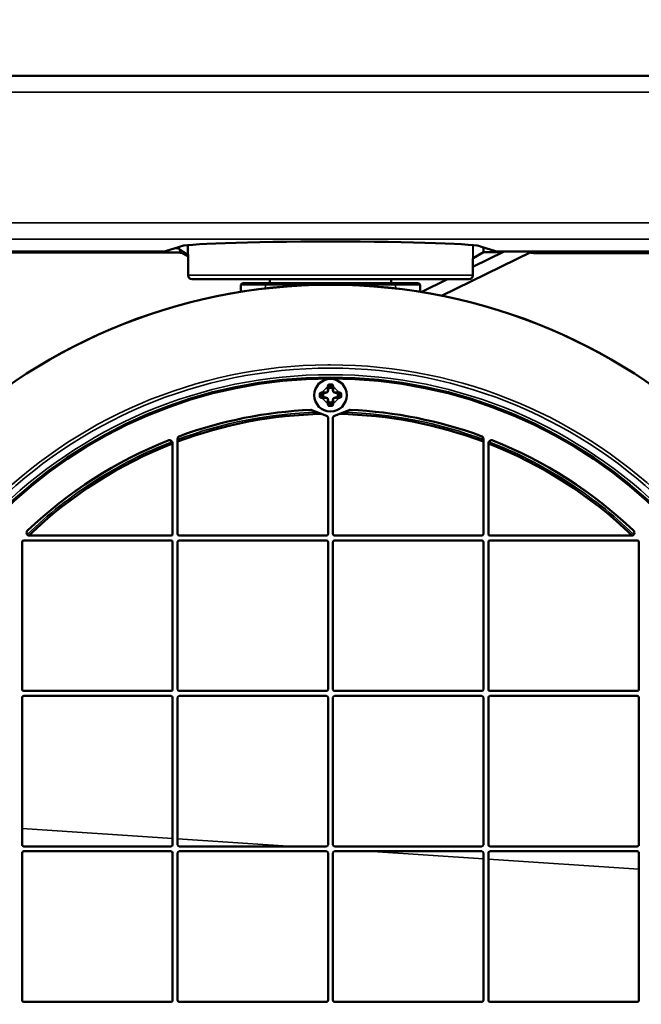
# Model space of a CAD drawing. Header units: millimetres. Extents: x 50 to 3176, y 50 to 2109.
# Tile 199 of 256: x 1245 to 1321, y 1058 to 1179. Entities that reach past the tile are written whole.
import ezdxf

# ---------------------------------------------------------------- set-up
doc = ezdxf.new("R2010")
doc.units = ezdxf.units.MM
doc.header["$LTSCALE"] = 10
for name, color, linetype, lineweight in [('Dimension (ISO)', 7, 'Continuous', 25), ('Visible (ISO)', 7, 'Continuous', 50), ('Visible Narrow (ISO)', 7, 'Continuous', 35)]:
    doc.layers.add(name, color=color, linetype=linetype, lineweight=lineweight)
doc.styles.add('Note Text (ANSI)', font='tahoma.ttf')
doc.dimstyles.new('Default (ISO)', dxfattribs={"dimscale": 10, "dimtxt": 1, "dimasz": 2.5, "dimexe": 3.175, "dimexo": 0, "dimgap": 0.762, "dimtad": 1, "dimrnd": 1e-08, "dimzin": 0, "dimdsep": 46, "dimtxsty": 'Note Text (ANSI)', "dimcen": 0.09, "dimdle": 10, "dimclrd": 1, "dimclre": 1, "dimclrt": 1, "dimazin": 0, "dimtfac": 3.5052, "dimtmove": 0, "dimatfit": 3, "dimfxl": 1, "dimtolj": 1, "dimtzin": 0, "dimlwd": -1, "dimlwe": -1, "dimarcsym": 0})

# ---------------------------------------------------------------- blocks, each defined once
blk = doc.blocks.new('*D6')
at = {"layer": 'Defpoints', "color": 0, "transparency": 16777216}
for p in [(1423.95, 1299.63), (951.95, 1076.77), (1423.95, 1076.77)]:
    blk.add_point(p, dxfattribs=at)
at = {"layer": 'Dimension (ISO)', "color": 1, "transparency": 16777216}
for p, q in [((951.95, 1076.77), (951.95, 1331.38)), ((1423.95, 1076.77), (1423.95, 1331.38)), ((976.95, 1299.63), (1398.95, 1299.63))]:
    blk.add_line(p, q, dxfattribs=at)
for points in [[(976.95, 1303.8), (976.95, 1295.47), (951.95, 1299.63)], [(1398.95, 1303.8), (1398.95, 1295.47), (1423.95, 1299.63)]]:
    blk.add_solid(points, dxfattribs=at)
at = {"layer": 'Dimension (ISO)', "color": 1, "transparency": 16777216, "insert": (1118.27, 1320.33), "char_height": 10, "attachment_point": 1, "style": 'Note Text (ANSI)'}
blk.add_mtext('\\A1;472.00 mm [18.583 in]', dxfattribs=at)
blk = doc.blocks.new('*D7')
at = {"layer": 'Defpoints', "color": 0, "transparency": 16777216}
for p in [(1377.95, 1219.97), (1377.95, 1156.77), (994.68, 1135.77)]:
    blk.add_point(p, dxfattribs=at)
at = {"layer": 'Dimension (ISO)', "color": 1, "transparency": 16777216}
for p, q in [((994.68, 1135.77), (994.68, 1251.72)), ((1377.95, 1156.77), (1377.95, 1251.72)), ((1019.68, 1219.97), (1352.95, 1219.97))]:
    blk.add_line(p, q, dxfattribs=at)
for points in [[(1019.68, 1224.13), (1019.68, 1215.8), (994.68, 1219.97)], [(1352.95, 1224.13), (1352.95, 1215.8), (1377.95, 1219.97)]]:
    blk.add_solid(points, dxfattribs=at)
at = {"layer": 'Dimension (ISO)', "color": 1, "transparency": 16777216, "insert": (1116.82, 1240.67), "char_height": 10, "attachment_point": 1, "style": 'Note Text (ANSI)'}
blk.add_mtext('\\A1;383.28 mm [15.090 in]', dxfattribs=at)
blk = doc.blocks.new('*D12')
at = {"layer": 'Defpoints', "color": 0, "transparency": 16777216}
for p in [(1064.4, 1127.03), (1121.5, 1026.52)]:
    blk.add_point(p, dxfattribs=at)
at = {"layer": 'Dimension (ISO)', "color": 1, "transparency": 16777216}
for p, q in [((1076.75, 1105.29), (1109.16, 1048.25)), ((1121.5, 1026.52), (1273.48, 759.01))]:
    blk.add_line(p, q, dxfattribs=at)
for points in [[(1080.37, 1107.35), (1073.13, 1103.23), (1064.4, 1127.03)], [(1112.78, 1050.31), (1105.53, 1046.19), (1121.5, 1026.52)]]:
    blk.add_solid(points, dxfattribs=at)
at = {"layer": 'Dimension (ISO)', "color": 1, "transparency": 16777216, "insert": (1211.99, 909.15), "char_height": 10, "attachment_point": 1, "rotation": 299.6019, "style": 'Note Text (ANSI)'}
blk.add_mtext('\\A1;∅115.60 mm [∅4.551 in]', dxfattribs=at)

msp = doc.modelspace()

# ---------------------------------------------------------------- linework, layer by layer
at = {"layer": 'Visible (ISO)'}
for p, q in [((1012.953, 1171.7716), (1362.953, 1171.7716)), ((1262.6636, 1150.2077), (1264.3975, 1150.7375)), ((1301.5084, 1150.7375), (1303.2423, 1150.2077)), ((1301.7387, 1150.6672), (1301.7387, 1150.1106)), ((1221.8304, 1150.0585), (1262.8648, 1150.0585)), ((1223.5576, 1150.1582), (1261.074, 1150.1582)), ((1264.6008, 1150.066), (1265.453, 1149.5453)), ((1265.453, 1149.7299), (1265.453, 1147.2716)), ((1307.561, 1150.0894), (1296.5932, 1144.7401)), ((1304.2871, 1150.1616), (1300.453, 1148.2915)), ((1301.7387, 1150.1106), (1300.4794, 1149.3411)), ((1303.7531, 1150.1106), (1301.7387, 1150.1106)), ((1304.8319, 1150.1582), (1343.3482, 1150.1582)), ((1307.5932, 1150.0249), (1307.5266, 1150.1582)), ((1309.5929, 1149.9563), (1343.6458, 1149.9563)), ((1300.453, 1149.3185), (1300.453, 1147.2716)), ((1299.953, 1146.7716), (1265.953, 1146.7716)), ((1271.953, 1145.217), (1271.953, 1146.0716)), ((1272.153, 1146.2716), (1274.953, 1146.2716)), ((1274.953, 1146.2716), (1290.953, 1146.2716)), ((1275.478, 1146.2716), (1275.478, 1146.7716)), ((1290.428, 1146.2716), (1290.428, 1146.7716)), ((1290.953, 1146.2716), (1293.753, 1146.2716)), ((1293.953, 1146.0716), (1293.953, 1145.217)), ((1297.3366, 1146.7716), (1294.1003, 1145.1931)), ((1281.653, 1132.6216), (1281.653, 1132.4216)), ((1282.353, 1132.8216), (1282.0162, 1132.8216)), ((1282.653, 1133.4583), (1282.653, 1133.1216)), ((1283.253, 1133.1216), (1283.253, 1133.4583)), ((1283.8897, 1132.8216), (1283.553, 1132.8216)), ((1284.253, 1132.4216), (1284.253, 1132.6216)), ((1282.0162, 1132.2216), (1282.353, 1132.2216)), ((1282.653, 1131.9216), (1282.653, 1131.5848)), ((1283.253, 1131.5848), (1283.253, 1131.9216)), ((1283.553, 1132.2216), (1283.8897, 1132.2216)), ((1282.4626, 1129.9966), (1280.6776, 1130.6978)), ((1285.2283, 1130.6978), (1283.4433, 1129.9966)), ((1282.653, 1129.7173), (1282.653, 1115.4716)), ((1283.253, 1115.4716), (1283.253, 1129.7173)), ((1263.553, 1126.5804), (1263.553, 1115.4716)), ((1264.153, 1115.4716), (1264.153, 1127.1144)), ((1301.753, 1127.1144), (1301.753, 1115.4716)), ((1302.353, 1115.4716), (1302.353, 1126.5804)), ((1245.053, 1096.3716), (1245.053, 1114.4716)), ((1245.253, 1114.6716), (1263.353, 1114.6716)), ((1263.353, 1115.2716), (1245.953, 1115.2716)), ((1263.553, 1114.4716), (1263.553, 1096.3716)), ((1264.153, 1096.3716), (1264.153, 1114.4716)), ((1282.453, 1115.2716), (1264.353, 1115.2716)), ((1264.353, 1114.6716), (1282.453, 1114.6716)), ((1282.653, 1114.4716), (1282.653, 1096.3716)), ((1283.253, 1096.3716), (1283.253, 1114.4716)), ((1301.553, 1115.2716), (1283.453, 1115.2716)), ((1283.453, 1114.6716), (1301.553, 1114.6716)), ((1301.753, 1114.4716), (1301.753, 1096.3716)), ((1302.353, 1096.3716), (1302.353, 1114.4716)), ((1319.953, 1115.2716), (1302.553, 1115.2716)), ((1302.553, 1114.6716), (1320.653, 1114.6716)), ((1320.853, 1114.4716), (1320.853, 1096.3716)), ((1263.353, 1096.1716), (1245.253, 1096.1716)), ((1282.453, 1096.1716), (1264.353, 1096.1716)), ((1301.553, 1096.1716), (1283.453, 1096.1716)), ((1320.653, 1096.1716), (1302.553, 1096.1716)), ((1245.053, 1077.2716), (1245.053, 1095.3716)), ((1245.253, 1095.5716), (1263.353, 1095.5716)), ((1263.553, 1095.3716), (1263.553, 1077.2716)), ((1264.153, 1077.2716), (1264.153, 1095.3716)), ((1264.353, 1095.5716), (1282.453, 1095.5716)), ((1282.653, 1095.3716), (1282.653, 1077.2716)), ((1283.253, 1077.2716), (1283.253, 1095.3716)), ((1283.453, 1095.5716), (1301.553, 1095.5716)), ((1301.753, 1095.3716), (1301.753, 1077.2716)), ((1302.353, 1077.2716), (1302.353, 1095.3716)), ((1302.553, 1095.5716), (1320.653, 1095.5716)), ((1320.853, 1095.3716), (1320.853, 1077.2716)), ((1263.353, 1077.0716), (1245.253, 1077.0716)), ((1282.453, 1077.0716), (1264.353, 1077.0716)), ((1301.553, 1077.0716), (1283.453, 1077.0716)), ((1320.653, 1077.0716), (1302.553, 1077.0716)), ((1245.053, 1058.1716), (1245.053, 1076.2716)), ((1245.253, 1076.4716), (1263.353, 1076.4716)), ((1263.553, 1076.2716), (1263.553, 1058.1716)), ((1264.153, 1058.1716), (1264.153, 1076.2716)), ((1264.353, 1076.4716), (1282.453, 1076.4716)), ((1282.653, 1076.2716), (1282.653, 1058.1716)), ((1283.253, 1058.1716), (1283.253, 1076.2716)), ((1283.453, 1076.4716), (1301.553, 1076.4716)), ((1301.753, 1076.2716), (1301.753, 1058.1716)), ((1302.353, 1058.1716), (1302.353, 1076.2716)), ((1302.553, 1076.4716), (1320.653, 1076.4716)), ((1320.853, 1076.2716), (1320.853, 1058.1716)), ((1263.353, 1057.9716), (1245.253, 1057.9716)), ((1282.453, 1057.9716), (1264.353, 1057.9716)), ((1301.553, 1057.9716), (1283.453, 1057.9716)), ((1320.653, 1057.9716), (1302.553, 1057.9716))]:
    msp.add_line(p, q, dxfattribs=at)
for centre, radius in [((1282.953, 1076.7716), 69.3237), ((1282.953, 1076.7716), 69.3127), ((1282.953, 1076.7716), 57.9292), ((1282.953, 1076.7716), 57.8), ((1282.953, 1132.5216), 2)]:
    msp.add_circle(centre, radius, dxfattribs=at)
for centre, radius, start, end in [((1265.953, 1147.2716), 0.5, 180, 270), ((1299.953, 1147.2716), 0.5, 270, 0), ((1272.153, 1146.0716), 0.2, 90, 180), ((1293.753, 1146.0716), 0.2, 0, 90), ((1282.953, 1132.5217), 1.3249, 77.92767, 77.92871), ((1282.353, 1133.1216), 0.3, 270, 0), ((1283.553, 1133.1216), 0.3, 180, 270), ((1282.353, 1131.9216), 0.3, 0, 90), ((1283.553, 1131.9216), 0.3, 90, 180), ((1282.953, 1076.7716), 53.4542, 91.122994, 110.591503), ((1282.953, 1076.7716), 54, 92.545571, 110.077054), ((1280.5679, 1130.4186), 0.3, 68.553479, 92.545571), ((1282.9529, 1132.5214), 1.3249, 257.927674, 257.928714), ((1282.953, 1076.7716), 53.4542, 69.408497, 88.877006), ((1285.338, 1130.4186), 0.3, 87.454429, 111.446521), ((1282.953, 1076.7716), 54, 69.922946, 87.454429), ((1282.353, 1129.7173), 0.3, 0, 68.553479), ((1283.553, 1129.7173), 0.3, 111.446521, 180), ((1282.953, 1076.7716), 54, 111.678803, 133.602819), ((1282.953, 1076.7716), 53.4542, 111.280086, 133.913223), ((1263.153, 1126.5804), 0.4, 0, 111.678803), ((1264.553, 1127.1144), 0.4, 110.077054, 180), ((1301.353, 1127.1144), 0.4, 0, 69.922946), ((1302.753, 1126.5804), 0.4, 68.321197, 180), ((1282.953, 1076.7716), 53.4542, 46.086777, 68.719914), ((1282.953, 1076.7716), 54, 46.397181, 68.321197), ((1245.953, 1115.6216), 0.35, 133.602819, 270), ((1319.953, 1115.6216), 0.35, 270, 46.397181), ((1282.953, 1076.7716), 53.4542, 134.844934, 135.155066), ((1245.253, 1114.4716), 0.2, 90, 180), ((1263.353, 1115.4716), 0.2, 270, 0), ((1263.353, 1114.4716), 0.2, 0, 90), ((1264.353, 1115.4716), 0.2, 180, 270), ((1264.353, 1114.4716), 0.2, 90, 180), ((1282.453, 1115.4716), 0.2, 270, 0), ((1282.453, 1114.4716), 0.2, 0, 90), ((1283.453, 1115.4716), 0.2, 180, 270), ((1283.453, 1114.4716), 0.2, 90, 180), ((1301.553, 1115.4716), 0.2, 270, 0), ((1301.553, 1114.4716), 0.2, 0, 90), ((1302.553, 1115.4716), 0.2, 180, 270), ((1302.553, 1114.4716), 0.2, 90, 180), ((1282.953, 1076.7716), 53.4542, 44.844934, 45.155066), ((1320.653, 1114.4716), 0.2, 0, 90), ((1245.253, 1096.3716), 0.2, 180, 270), ((1263.353, 1096.3716), 0.2, 270, 0), ((1264.353, 1096.3716), 0.2, 180, 270), ((1282.453, 1096.3716), 0.2, 270, 0), ((1283.453, 1096.3716), 0.2, 180, 270), ((1301.553, 1096.3716), 0.2, 270, 0), ((1302.553, 1096.3716), 0.2, 180, 270), ((1320.653, 1096.3716), 0.2, 270, 0), ((1245.253, 1095.3716), 0.2, 90, 180), ((1263.353, 1095.3716), 0.2, 0, 90), ((1264.353, 1095.3716), 0.2, 90, 180), ((1282.453, 1095.3716), 0.2, 0, 90), ((1283.453, 1095.3716), 0.2, 90, 180), ((1301.553, 1095.3716), 0.2, 0, 90), ((1302.553, 1095.3716), 0.2, 90, 180), ((1320.653, 1095.3716), 0.2, 0, 90), ((1245.253, 1077.2716), 0.2, 180, 270), ((1263.353, 1077.2716), 0.2, 270, 0), ((1264.353, 1077.2716), 0.2, 180, 270), ((1282.453, 1077.2716), 0.2, 270, 0), ((1283.453, 1077.2716), 0.2, 180, 270), ((1301.553, 1077.2716), 0.2, 270, 0), ((1302.553, 1077.2716), 0.2, 180, 270), ((1320.653, 1077.2716), 0.2, 270, 0), ((1245.253, 1076.2716), 0.2, 90, 180), ((1263.353, 1076.2716), 0.2, 0, 90), ((1264.353, 1076.2716), 0.2, 90, 180), ((1282.453, 1076.2716), 0.2, 0, 90), ((1283.453, 1076.2716), 0.2, 90, 180), ((1301.553, 1076.2716), 0.2, 0, 90), ((1302.553, 1076.2716), 0.2, 90, 180), ((1320.653, 1076.2716), 0.2, 0, 90), ((1245.253, 1058.1716), 0.2, 180, 270), ((1263.353, 1058.1716), 0.2, 270, 0), ((1264.353, 1058.1716), 0.2, 180, 270), ((1282.453, 1058.1716), 0.2, 270, 0), ((1283.453, 1058.1716), 0.2, 180, 270), ((1301.553, 1058.1716), 0.2, 270, 0), ((1302.553, 1058.1716), 0.2, 180, 270), ((1320.653, 1058.1716), 0.2, 270, 0)]:
    msp.add_arc(centre, radius, start, end, dxfattribs=at)
for centre, major_axis, ratio, start_param, end_param in [((1254.4501, 1150.7768), (10.0121, 0.0004), 0.03489626, 6.16945753, 6.25697809), ((1282.953, 1150.7519), (18.5, 0), 0.03492077, 0.02500632, 3.11658858), ((1311.4558, 1150.7766), (-10.0121, 0.0006), 0.0348947, 0.02620376, 0.11372847), ((1261.074, 1150.2141), (1.6, 0), 0.03492077, 4.71238881, 6.16938984), ((1304.8319, 1150.2141), (1.6, 0), 0.03492077, 3.25538812, 4.71238956), ((1303.7529, 1152.6122), (0.008, -2.5015), 0.9993914, 6.28007867, 6.48294618), ((1309.5929, 1150.0261), (-2, 0), 0.03492077, 0.01745329, 1.57079617), ((1320.4468, 1149.3012), (-20, 0), 0.03492077, 6.22610453, 6.24966249), ((1282.0158, 1132.8216), (-1.0565, 0), 0.00006337, 1.41605568, 1.57119324), ((1282.6529, 1133.4587), (0, 1.0567), 0.00006222, 4.71200347, 4.86711915), ((1283.253, 1133.4587), (0, 1.0565), 0.00006391, 1.41605564, 1.57119329), ((1283.8901, 1132.8216), (1.0567, 0), 0.00006222, 4.71200351, 4.8671191), ((1282.0158, 1132.2215), (-1.0567, 0), 0.00006222, 4.71200352, 4.86711911), ((1282.6529, 1131.5844), (0, -1.0565), 0.00006391, 1.41605564, 1.5711933), ((1283.253, 1131.5844), (0, -1.0567), 0.00006222, 4.71200347, 4.86711915), ((1283.8901, 1132.2215), (1.0565, 0), 0.00006338, 1.41605562, 1.57119319)]:
    msp.add_ellipse(centre, major_axis=major_axis, ratio=ratio, start_param=start_param, end_param=end_param, dxfattribs=at)
for points, knots in [([(1264.6824, 1150.0162), (1264.6687, 1150.0174), (1264.653, 1150.0187), (1264.5774, 1150.0242), (1264.4997, 1150.0286), (1264.2936, 1150.0377), (1264.1544, 1150.0423), (1263.8352, 1150.0501), (1263.6489, 1150.0533), (1263.2653, 1150.0575), (1263.0639, 1150.0585), (1262.8648, 1150.0585)], [0.067724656, 0.067724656, 0.067724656, 0.067724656, 0.08113469, 0.08113469, 0.126157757, 0.126157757, 0.182838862, 0.182838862, 0.243754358, 0.243754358, 0.303495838, 0.303495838, 0.303495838, 0.303495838]), ([(1265.453, 1149.7299), (1265.453, 1149.7557), (1265.4552, 1149.7817), (1265.4597, 1149.8079), (1265.4598, 1149.8083), (1265.4598, 1149.8086)], [-0.0487137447, -0.0487137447, -0.0487137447, -0.0487137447, 0, 0, 0.0006027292, 0.0006027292, 0.0006027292, 0.0006027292]), ([(1282.653, 1133.6216), (1282.653, 1133.6332), (1282.654, 1133.6448), (1282.6585, 1133.6703), (1282.6624, 1133.6841), (1282.6733, 1133.7107), (1282.6803, 1133.7235), (1282.695, 1133.7448), (1282.7023, 1133.7536), (1282.7123, 1133.7637), (1282.7143, 1133.7657), (1282.7264, 1133.777), (1282.7376, 1133.7855), (1282.7577, 1133.7977), (1282.7663, 1133.8021), (1282.7789, 1133.8074), (1282.7827, 1133.8088), (1282.7992, 1133.8147), (1282.8124, 1133.8179), (1282.8348, 1133.8209), (1282.8439, 1133.8216), (1282.853, 1133.8216)], [0, 0, 0, 0, 0.112104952, 0.112104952, 0.25, 0.25, 0.390197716, 0.390197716, 0.5, 0.5, 0.526592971, 0.526592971, 0.659271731, 0.659271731, 0.75, 0.75, 0.788234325, 0.788234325, 0.914740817, 0.914740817, 0.999999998, 0.999999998, 0.999999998, 0.999999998]), ([(1283.053, 1133.8216), (1283.0633, 1133.8216), (1283.0737, 1133.8207), (1283.0973, 1133.8171), (1283.1104, 1133.8136), (1283.1256, 1133.8079), (1283.1282, 1133.8069), (1283.1408, 1133.8015), (1283.1505, 1133.7965), (1283.1715, 1133.7832), (1283.1825, 1133.7745), (1283.1935, 1133.7638), (1283.1946, 1133.7628), (1283.2045, 1133.7526), (1283.2126, 1133.7427), (1283.2269, 1133.7211), (1283.2331, 1133.7094), (1283.2385, 1133.6962), (1283.239, 1133.6951), (1283.2446, 1133.6806), (1283.2483, 1133.6666), (1283.2522, 1133.6422), (1283.253, 1133.6319), (1283.253, 1133.6216)], [0.000000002, 0.000000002, 0.000000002, 0.000000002, 0.097076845, 0.097076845, 0.223712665, 0.223712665, 0.25, 0.25, 0.352945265, 0.352945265, 0.485960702, 0.485960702, 0.5, 0.5, 0.622561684, 0.622561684, 0.75, 0.75, 0.761309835, 0.761309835, 0.90046577, 0.90046577, 1, 1, 1, 1]), ([(1281.653, 1132.6216), (1281.653, 1132.6332), (1281.654, 1132.6449), (1281.658, 1132.6679), (1281.6611, 1132.6792), (1281.6662, 1132.6932), (1281.6674, 1132.6963), (1281.6739, 1132.7116), (1281.6802, 1132.7232), (1281.695, 1132.745), (1281.7035, 1132.755), (1281.7238, 1132.7751), (1281.7361, 1132.7846), (1281.7582, 1132.798), (1281.7676, 1132.8027), (1281.7905, 1132.8121), (1281.8043, 1132.8161), (1281.8298, 1132.8205), (1281.8414, 1132.8216), (1281.853, 1132.8216)], [0.000000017, 0.000000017, 0.000000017, 0.000000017, 0.109320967, 0.109320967, 0.218744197, 0.218744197, 0.25, 0.25, 0.375, 0.375, 0.5, 0.5, 0.64888934, 0.64888934, 0.75, 0.75, 0.888268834, 0.888268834, 1, 1, 1, 1]), ([(1284.053, 1132.8216), (1284.0644, 1132.8216), (1284.0758, 1132.8206), (1284.1013, 1132.8162), (1284.1153, 1132.8122), (1284.1419, 1132.8012), (1284.1546, 1132.7944), (1284.176, 1132.7797), (1284.1849, 1132.7723), (1284.1951, 1132.7623), (1284.1969, 1132.7604), (1284.2082, 1132.7484), (1284.2167, 1132.7372), (1284.229, 1132.717), (1284.2334, 1132.7083), (1284.2387, 1132.6957), (1284.2402, 1132.692), (1284.246, 1132.6755), (1284.2492, 1132.6623), (1284.2523, 1132.6399), (1284.253, 1132.6307), (1284.253, 1132.6216)], [0, 0, 0, 0, 0.109991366, 0.109991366, 0.25, 0.25, 0.388826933, 0.388826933, 0.5, 0.5, 0.525480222, 0.525480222, 0.658408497, 0.658408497, 0.75, 0.75, 0.787533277, 0.787533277, 0.914276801, 0.914276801, 0.999999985, 0.999999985, 0.999999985, 0.999999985]), ([(1281.853, 1132.2216), (1281.8415, 1132.2216), (1281.8301, 1132.2225), (1281.8046, 1132.2269), (1281.7907, 1132.231), (1281.764, 1132.2419), (1281.7513, 1132.2487), (1281.73, 1132.2634), (1281.721, 1132.2708), (1281.7109, 1132.2808), (1281.709, 1132.2827), (1281.6977, 1132.2947), (1281.6892, 1132.3059), (1281.6769, 1132.3261), (1281.6725, 1132.3348), (1281.6672, 1132.3474), (1281.6657, 1132.3511), (1281.6599, 1132.3676), (1281.6567, 1132.3808), (1281.6536, 1132.4032), (1281.653, 1132.4124), (1281.653, 1132.4216)], [0, 0, 0, 0, 0.109991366, 0.109991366, 0.25, 0.25, 0.388826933, 0.388826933, 0.5, 0.5, 0.525480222, 0.525480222, 0.658408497, 0.658408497, 0.75, 0.75, 0.787533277, 0.787533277, 0.914276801, 0.914276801, 0.999999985, 0.999999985, 0.999999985, 0.999999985]), ([(1282.853, 1131.2216), (1282.8426, 1131.2216), (1282.8322, 1131.2224), (1282.8086, 1131.2261), (1282.7955, 1131.2295), (1282.7803, 1131.2352), (1282.7777, 1131.2362), (1282.7651, 1131.2416), (1282.7554, 1131.2466), (1282.7344, 1131.2599), (1282.7234, 1131.2686), (1282.7124, 1131.2793), (1282.7114, 1131.2803), (1282.7014, 1131.2905), (1282.6933, 1131.3004), (1282.679, 1131.322), (1282.6728, 1131.3337), (1282.6674, 1131.3469), (1282.667, 1131.348), (1282.6613, 1131.3625), (1282.6576, 1131.3765), (1282.6538, 1131.4009), (1282.653, 1131.4112), (1282.653, 1131.4216)], [0.000000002, 0.000000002, 0.000000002, 0.000000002, 0.097076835, 0.097076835, 0.22371265, 0.22371265, 0.25, 0.25, 0.35294525, 0.35294525, 0.485960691, 0.485960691, 0.5, 0.5, 0.622561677, 0.622561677, 0.75, 0.75, 0.76130983, 0.76130983, 0.900465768, 0.900465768, 1, 1, 1, 1]), ([(1283.253, 1131.4216), (1283.253, 1131.4099), (1283.2519, 1131.3983), (1283.2475, 1131.3728), (1283.2435, 1131.359), (1283.2326, 1131.3324), (1283.2257, 1131.3196), (1283.2109, 1131.2983), (1283.2036, 1131.2895), (1283.1936, 1131.2794), (1283.1917, 1131.2774), (1283.1795, 1131.2661), (1283.1684, 1131.2576), (1283.1482, 1131.2454), (1283.1396, 1131.2411), (1283.127, 1131.2357), (1283.1233, 1131.2343), (1283.1067, 1131.2285), (1283.0936, 1131.2253), (1283.0712, 1131.2222), (1283.0621, 1131.2216), (1283.053, 1131.2216)], [0, 0, 0, 0, 0.112104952, 0.112104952, 0.25, 0.25, 0.390197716, 0.390197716, 0.5, 0.5, 0.526592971, 0.526592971, 0.659271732, 0.659271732, 0.75, 0.75, 0.788234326, 0.788234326, 0.914740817, 0.914740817, 0.999999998, 0.999999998, 0.999999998, 0.999999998]), ([(1284.253, 1132.4216), (1284.253, 1132.4099), (1284.2519, 1132.3982), (1284.2479, 1132.3752), (1284.2448, 1132.3639), (1284.2397, 1132.3499), (1284.2385, 1132.3468), (1284.232, 1132.3315), (1284.2257, 1132.3199), (1284.2109, 1132.2982), (1284.2025, 1132.2881), (1284.1821, 1132.268), (1284.1698, 1132.2585), (1284.1477, 1132.2451), (1284.1383, 1132.2404), (1284.1154, 1132.231), (1284.1016, 1132.227), (1284.0761, 1132.2226), (1284.0646, 1132.2216), (1284.053, 1132.2216)], [0.000000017, 0.000000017, 0.000000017, 0.000000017, 0.109320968, 0.109320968, 0.2187442, 0.2187442, 0.25, 0.25, 0.375, 0.375, 0.5, 0.5, 0.648889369, 0.648889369, 0.75, 0.75, 0.888268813, 0.888268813, 1, 1, 1, 1])]:
    msp.add_open_spline(points, degree=3, knots=knots, dxfattribs=at)
at = {"layer": 'Visible Narrow (ISO)'}
for p, q in [((1362.953, 1169.7716), (1012.953, 1169.7716)), ((1222.0112, 1153.7029), (1344.8947, 1153.7029)), ((1344.8947, 1151.7042), (1222.0112, 1151.7042)), ((1264.3624, 1150.7268), (1264.3624, 1150.4927)), ((1265.398, 1149.8598), (1265.398, 1150.9557)), ((1265.4598, 1150.7716), (1265.4598, 1150.9621)), ((1265.4598, 1150.7716), (1265.4598, 1149.8086)), ((1300.4501, 1150.9617), (1300.4501, 1149.3138)), ((1300.4794, 1150.9587), (1300.4794, 1149.3411)), ((1262.8648, 1150.2692), (1262.8648, 1150.0585)), ((1265.398, 1149.8598), (1264.3624, 1150.4927)), ((1307.5932, 1150.0249), (1307.5932, 1150.1582)), ((1309.5929, 1150.1582), (1309.5929, 1149.9563)), ((1300.453, 1147.2716), (1265.453, 1147.2716)), ((1271.953, 1146.0716), (1274.953, 1146.0716)), ((1274.953, 1146.0716), (1274.953, 1146.2716)), ((1281.1404, 1146.0716), (1274.953, 1146.0716)), ((1274.953, 1146.0716), (1274.953, 1145.6321)), ((1290.953, 1146.0716), (1284.7655, 1146.0716)), ((1290.953, 1146.2716), (1290.953, 1146.0716)), ((1290.953, 1146.0716), (1293.953, 1146.0716)), ((1290.953, 1145.6321), (1290.953, 1146.0716)), ((1282.853, 1133.8216), (1282.853, 1133.4322)), ((1283.053, 1133.4322), (1283.053, 1133.8216)), ((1282.0424, 1132.6216), (1281.653, 1132.6216)), ((1282.0162, 1132.8716), (1282.353, 1132.8716)), ((1282.0162, 1132.8216), (1282.0162, 1132.8716)), ((1282.0903, 1132.6216), (1282.0424, 1132.6216)), ((1282.0424, 1132.4216), (1282.0424, 1132.6216)), ((1282.0903, 1132.6216), (1282.0903, 1132.4216)), ((1282.2467, 1132.8216), (1282.2467, 1132.7716)), ((1282.353, 1132.7716), (1282.2467, 1132.7716)), ((1282.353, 1132.8716), (1282.353, 1132.8216)), ((1282.353, 1132.7716), (1282.353, 1132.8216)), ((1282.603, 1133.4583), (1282.653, 1133.4583)), ((1282.603, 1133.1216), (1282.603, 1133.4583)), ((1282.653, 1133.1216), (1282.603, 1133.1216)), ((1282.703, 1133.2278), (1282.653, 1133.2278)), ((1282.653, 1133.1216), (1282.703, 1133.1216)), ((1282.703, 1133.2278), (1282.703, 1133.1216)), ((1282.853, 1133.4322), (1283.053, 1133.4322)), ((1282.853, 1133.4322), (1282.853, 1133.3842)), ((1283.053, 1133.3842), (1282.853, 1133.3842)), ((1283.053, 1133.3842), (1283.053, 1133.4322)), ((1283.203, 1133.1216), (1283.203, 1133.2278)), ((1283.253, 1133.2278), (1283.203, 1133.2278)), ((1283.203, 1133.1216), (1283.253, 1133.1216)), ((1283.253, 1133.4583), (1283.303, 1133.4583)), ((1283.303, 1133.1216), (1283.253, 1133.1216)), ((1283.303, 1133.4583), (1283.303, 1133.1216)), ((1283.553, 1132.8716), (1283.8897, 1132.8716)), ((1283.553, 1132.8216), (1283.553, 1132.8716)), ((1283.553, 1132.8216), (1283.553, 1132.7716)), ((1283.6592, 1132.7716), (1283.553, 1132.7716)), ((1283.6592, 1132.7716), (1283.6592, 1132.8216)), ((1283.8156, 1132.4216), (1283.8156, 1132.6216)), ((1283.8636, 1132.6216), (1283.8156, 1132.6216)), ((1284.253, 1132.6216), (1283.8636, 1132.6216)), ((1283.8636, 1132.6216), (1283.8636, 1132.4216)), ((1283.8897, 1132.8716), (1283.8897, 1132.8216)), ((1281.653, 1132.4216), (1282.0424, 1132.4216)), ((1282.0162, 1132.1716), (1282.0162, 1132.2216)), ((1282.353, 1132.1716), (1282.0162, 1132.1716)), ((1282.0424, 1132.4216), (1282.0903, 1132.4216)), ((1282.2467, 1132.2716), (1282.353, 1132.2716)), ((1282.2467, 1132.2716), (1282.2467, 1132.2216)), ((1282.353, 1132.2216), (1282.353, 1132.2716)), ((1282.353, 1132.2216), (1282.353, 1132.1716)), ((1282.603, 1131.5848), (1282.603, 1131.9216)), ((1282.603, 1131.9216), (1282.653, 1131.9216)), ((1282.653, 1131.5848), (1282.603, 1131.5848)), ((1282.703, 1131.9216), (1282.653, 1131.9216)), ((1282.653, 1131.8153), (1282.703, 1131.8153)), ((1282.703, 1131.9216), (1282.703, 1131.8153)), ((1282.853, 1131.6589), (1283.053, 1131.6589)), ((1282.853, 1131.6589), (1282.853, 1131.6109)), ((1283.053, 1131.6109), (1282.853, 1131.6109)), ((1282.853, 1131.6109), (1282.853, 1131.2216)), ((1283.053, 1131.6109), (1283.053, 1131.6589)), ((1283.053, 1131.2216), (1283.053, 1131.6109)), ((1283.203, 1131.8153), (1283.203, 1131.9216)), ((1283.253, 1131.9216), (1283.203, 1131.9216)), ((1283.203, 1131.8153), (1283.253, 1131.8153)), ((1283.253, 1131.9216), (1283.303, 1131.9216)), ((1283.303, 1131.5848), (1283.253, 1131.5848)), ((1283.303, 1131.9216), (1283.303, 1131.5848)), ((1283.553, 1132.2716), (1283.6592, 1132.2716)), ((1283.553, 1132.2716), (1283.553, 1132.2216)), ((1283.553, 1132.1716), (1283.553, 1132.2216)), ((1283.8897, 1132.1716), (1283.553, 1132.1716)), ((1283.6592, 1132.2216), (1283.6592, 1132.2716)), ((1283.8156, 1132.4216), (1283.8636, 1132.4216)), ((1283.8636, 1132.4216), (1284.253, 1132.4216)), ((1283.8897, 1132.2216), (1283.8897, 1132.1716)), ((1263.553, 1078.0429), (1245.053, 1079.2553)), ((1278.3752, 1077.0716), (1264.153, 1078.0036)), ((1301.753, 1075.5393), (1287.5301, 1076.4716)), ((1320.853, 1074.2875), (1302.353, 1075.5))]:
    msp.add_line(p, q, dxfattribs=at)
for radius in [59.0715, 58.2663, 57.9668]:
    msp.add_circle((1282.953, 1076.7716), radius, dxfattribs=at)
for centre, radius, start, end in [((1282.953, 1076.7716), 69.3115, 90.00103, 269.721855), ((1282.953, 1076.7716), 69.3115, 89.721855, 90.00103), ((1282.953, 1076.7716), 69.3115, 270, 89.721855), ((1282.953, 1076.7716), 59.4712, 90.303085, 269.99897), ((1282.953, 1076.7716), 59.4713, 90.00103, 90.303085), ((1282.953, 1076.7716), 59.4712, 270.303085, 90.00103), ((1282.953, 1132.5216), 1, 110.487305, 159.512713), ((1282.353, 1133.1216), 0.35, 270, 0), ((1282.353, 1133.1216), 0.25, 269.999997, 0.000005), ((1283.553, 1133.1216), 0.35, 180, 270), ((1282.953, 1132.5216), 1, 20.487357, 69.512704), ((1283.553, 1133.1216), 0.25, 180, 270.000002), ((1282.953, 1132.5216), 1, 200.48732, 249.512683), ((1282.353, 1131.9216), 0.35, 0, 90), ((1282.353, 1131.9216), 0.25, 0, 90.000002), ((1283.553, 1131.9216), 0.35, 90, 180), ((1282.953, 1132.5216), 1, 290.487366, 339.512713), ((1283.553, 1131.9216), 0.25, 89.999997, 180), ((1282.953, 1076.7716), 53.6857, 91.710246, 110.498698), ((1282.953, 1076.7716), 53.4543, 91.12326, 110.591461), ((1282.953, 1076.7716), 53.9856, 92.447977, 110.190197), ((1282.953, 1076.7716), 53.4543, 69.408539, 88.87674), ((1282.953, 1076.7716), 53.6857, 69.501302, 88.289754), ((1282.953, 1076.7716), 53.9856, 69.809803, 87.552023), ((1282.953, 1076.7716), 53.9856, 111.56566, 133.708467), ((1282.953, 1076.7716), 53.6857, 111.261493, 133.974526), ((1282.953, 1076.7716), 53.4543, 111.280044, 133.913297), ((1282.953, 1076.7716), 53.4543, 46.086703, 68.719956), ((1282.953, 1076.7716), 53.6857, 46.025474, 68.738507), ((1282.953, 1076.7716), 53.9856, 46.291533, 68.43434), ((1282.953, 1076.7716), 53.4543, 134.845044, 135.154956), ((1282.953, 1076.7716), 53.4543, 44.845044, 45.154956)]:
    msp.add_arc(centre, radius, start, end, dxfattribs=at)
for centre, major_axis, ratio, start_param, end_param in [((1262.8648, 1150.4887), (1.5, 0), 0.04656063, 0.05708062, 0.92640282), ((1264.8615, 1150.4927), (-0.2607, -0.4266), 0.99776513, 5.25994521, 6.28318531), ((1265.8972, 1149.8598), (0.2607, 0.4266), 0.99776513, 2.11835244, 2.59391948), ((1215.4175, 1149.7592), (50.062, 0), 0.03524805, 0.02800217, 0.0570454), ((1282.853, 1133.8716), (0, -0.05), 0.02952465, 4.33200479, 4.71239243), ((1282.853, 1133.8716), (0, -0.05), 0.02959241, 4.71234031, 6.28319857), ((1282.953, 1133.8716), (0, -0.05), 0.00002869, 6.28317585, 8.23120718), ((1283.053, 1133.8716), (0, -0.05), 0.0296069, 0.00000377, 1.57078983), ((1283.053, 1133.8716), (0, 0.05), 0.0295755, 4.71238292, 5.09276604), ((1281.2807, 1132.5216), (0, -3.2969), 0.09216198, 1.54003671, 1.60155593), ((1281.603, 1132.6216), (-0.05, 0), 0.02952008, 4.71239254, 5.0927807), ((1281.603, 1132.6216), (0.05, 0), 0.02959053, 6.28317216, 7.85398421), ((1281.853, 1132.8716), (0, -0.05), 0.15500488, 4.66332457, 6.28299046), ((1282.1942, 1132.8297), (1.3234, -0.0269), 0.0291356, 1.70629689, 1.83826023), ((1282.2467, 1132.6216), (-0.2043, -0.0016), 0.97857041, 4.70446693, 6.2757485), ((1282.2468, 1132.6215), (-0.1565, 0.0007), 0.95878844, 4.71752387, 6.28751056), ((1282.603, 1133.6216), (0.05, 0), 0.15502235, 0.0000877, 1.62009169), ((1282.6453, 1133.2789), (-0.0271, 1.3273), 0.0293903, 1.30305398, 1.43463458), ((1282.8529, 1133.2279), (0.0017, 0.2043), 0.97856586, 0.00812214, 1.57944738), ((1282.8531, 1133.2277), (-0.0008, 0.1565), 0.95878811, 6.27870223, 7.84866428), ((1283.053, 1133.2279), (-0.0016, 0.2043), 0.97857041, 4.70446694, 6.2757485), ((1283.0529, 1133.2277), (0.0007, 0.1565), 0.95878844, 4.71752387, 6.28751056), ((1283.303, 1133.6216), (-0.05, 0), 0.1550124, 4.66325214, 6.28298654), ((1283.2603, 1133.2798), (0.0272, 1.3253), 0.02971717, 4.84806524, 4.97983224), ((1283.6593, 1132.6216), (-0.2043, 0.0017), 0.97856586, 3.14971479, 4.72104003), ((1283.6591, 1132.6215), (-0.1565, -0.0008), 0.95878811, 3.13710958, 4.70707163), ((1283.8908, 1132.8441), (1.0981, 0.0179), 0.02496704, 1.41507344, 1.57141322), ((1284.053, 1132.8716), (0, -0.05), 0.15501488, 0.00029151, 1.61985194), ((1284.303, 1132.6216), (-0.05, 0), 0.02959044, 4.71233304, 6.28321547), ((1284.303, 1132.6216), (-0.05, 0), 0.02951945, 4.33199625, 4.71238542), ((1284.6252, 1132.5216), (0, 3.2969), 0.09216198, 1.54003671, 1.57079633), ((1284.6252, 1132.5216), (0, 3.2969), 0.09216198, 1.57079633, 1.60155593), ((1281.603, 1132.4216), (0.05, 0), 0.02951945, 4.33199625, 4.71238542), ((1281.603, 1132.4216), (0.05, 0), 0.02959044, 4.71233304, 6.28321547), ((1281.853, 1132.1716), (0, 0.05), 0.15501479, 0.00009085, 1.6200266), ((1282.0151, 1132.199), (-1.0981, -0.0179), 0.02496704, 1.41507344, 1.57141102), ((1282.2466, 1132.4215), (-0.2043, 0.0017), 0.97856586, 0.00812214, 1.57944738), ((1282.2468, 1132.4216), (-0.1565, -0.0008), 0.95878811, 6.27870223, 7.84866428), ((1282.6457, 1131.7633), (0.0272, 1.3253), 0.02971721, 1.70647038, 1.83823892), ((1282.603, 1131.4216), (0.05, 0), 0.1550124, 4.66325214, 6.28298655), ((1282.8529, 1131.8152), (-0.0016, 0.2043), 0.97857041, 1.56287428, 3.13415585), ((1282.853, 1131.8154), (0.0007, 0.1565), 0.95878844, 1.57593122, 3.1459179), ((1283.0529, 1131.8154), (-0.0008, 0.1565), 0.95878811, 3.13710958, 4.70707163), ((1283.053, 1131.8152), (0.0017, 0.2043), 0.97856586, 3.1497148, 4.72104003), ((1283.303, 1131.4216), (-0.05, 0), 0.1550224, 0.00008768, 1.62009907), ((1283.2751, 1131.5837), (0.018, -1.0981), 0.02540607, 1.41507162, 1.57141064), ((1283.6591, 1132.4216), (-0.1565, 0.0007), 0.95878844, 1.57593122, 3.1459179), ((1283.6593, 1132.4215), (-0.2043, -0.0016), 0.97857041, 1.56287428, 3.13415585), ((1283.7117, 1132.2134), (1.3233, -0.0269), 0.02913567, 4.84788747, 4.97985176), ((1284.053, 1132.1715), (0, 0.05), 0.15500488, 4.66332443, 6.28299057), ((1284.303, 1132.4216), (-0.05, 0), 0.02959054, 6.28317228, 7.85398421), ((1284.303, 1132.4216), (0.05, 0), 0.02952008, 4.71239254, 5.09278071), ((1282.853, 1131.1716), (0, 0.05), 0.02960698, 0.00000376, 1.57078982), ((1282.853, 1131.1716), (0, -0.05), 0.02957549, 4.71238291, 5.09276605), ((1282.953, 1131.1716), (0, 0.05), 0.00002919, 6.28317567, 8.23119585), ((1283.053, 1131.1716), (0, 0.05), 0.02959241, 4.7123403, 6.28319857), ((1283.053, 1131.1716), (0, 0.05), 0.02952465, 4.33200479, 4.71239243)]:
    msp.add_ellipse(centre, major_axis=major_axis, ratio=ratio, start_param=start_param, end_param=end_param, dxfattribs=at)
for points, knots in [([(1300.4543, 1149.3246), (1300.4532, 1149.3235), (1300.4566, 1149.3211), (1300.4517, 1149.3176), (1300.4507, 1149.3151), (1300.4501, 1149.3138)], [0.00358658, 0.00358658, 0.00358658, 0.00358658, 0.333333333, 0.666666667, 1, 1, 1, 1]), ([(1282.6005, 1133.6293), (1282.6006, 1133.6471), (1282.602, 1133.6644), (1282.6055, 1133.6843), (1282.6062, 1133.6877), (1282.6098, 1133.7043), (1282.6136, 1133.7169), (1282.6207, 1133.7351), (1282.6233, 1133.7409), (1282.6312, 1133.7573), (1282.6371, 1133.7678), (1282.6482, 1133.7846), (1282.653, 1133.7912), (1282.6682, 1133.81), (1282.6793, 1133.8213), (1282.6939, 1133.8337), (1282.6968, 1133.836), (1282.7121, 1133.8479), (1282.7252, 1133.8562), (1282.7418, 1133.8646), (1282.7446, 1133.866), (1282.759, 1133.8726), (1282.7711, 1133.877), (1282.7889, 1133.8822), (1282.7946, 1133.8836), (1282.8149, 1133.888), (1282.8292, 1133.8898), (1282.8461, 1133.8902), (1282.8488, 1133.8902), (1282.8516, 1133.8901)], [0.000000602, 0.000000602, 0.000000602, 0.000000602, 0.117776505, 0.117776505, 0.142857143, 0.142857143, 0.239315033, 0.239315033, 0.285714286, 0.285714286, 0.370721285, 0.370721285, 0.428571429, 0.428571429, 0.543676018, 0.543676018, 0.571428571, 0.571428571, 0.69002258, 0.69002258, 0.714285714, 0.714285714, 0.811343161, 0.811343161, 0.857142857, 0.857142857, 0.976474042, 0.976474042, 1, 1, 1, 1]), ([(1282.953, 1133.89), (1282.9416, 1133.89), (1282.9189, 1133.89), (1282.8851, 1133.89), (1282.8627, 1133.8901), (1282.8516, 1133.8901)], [0, 0, 0, 0, 0.333333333, 0.666666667, 0.999976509, 0.999976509, 0.999976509, 0.999976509]), ([(1283.0543, 1133.8901), (1283.0432, 1133.8901), (1283.0208, 1133.89), (1282.987, 1133.89), (1282.9643, 1133.89), (1282.953, 1133.89)], [0.000022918, 0.000022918, 0.000022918, 0.000022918, 0.333333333, 0.666666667, 0.999988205, 0.999988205, 0.999988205, 0.999988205]), ([(1283.0543, 1133.8901), (1283.0689, 1133.8903), (1283.0835, 1133.8891), (1283.1013, 1133.8858), (1283.1043, 1133.8852), (1283.1192, 1133.8819), (1283.1312, 1133.8783), (1283.1488, 1133.8716), (1283.1546, 1133.8691), (1283.1737, 1133.8602), (1283.1862, 1133.8528), (1283.201, 1133.8422), (1283.204, 1133.84), (1283.2192, 1133.8281), (1283.2309, 1133.8172), (1283.2435, 1133.8028), (1283.2454, 1133.8005), (1283.2551, 1133.7885), (1283.2624, 1133.7781), (1283.2725, 1133.7611), (1283.2759, 1133.7548), (1283.2853, 1133.7355), (1283.2906, 1133.7223), (1283.2962, 1133.7032), (1283.2975, 1133.6979), (1283.3025, 1133.6755), (1283.3046, 1133.6577), (1283.3053, 1133.6358), (1283.3054, 1133.6326), (1283.3054, 1133.6293)], [0, 0, 0, 0, 0.118776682, 0.118776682, 0.142857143, 0.142857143, 0.237495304, 0.237495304, 0.285714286, 0.285714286, 0.39935092, 0.39935092, 0.428571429, 0.428571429, 0.549229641, 0.549229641, 0.571428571, 0.571428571, 0.662927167, 0.662927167, 0.714285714, 0.714285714, 0.818002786, 0.818002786, 0.857142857, 0.857142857, 0.979040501, 0.979040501, 0.999999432, 0.999999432, 0.999999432, 0.999999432]), ([(1281.5844, 1132.623), (1281.5843, 1132.6377), (1281.5855, 1132.6525), (1281.5883, 1132.6675), (1281.5889, 1132.6704), (1281.5895, 1132.6734), (1281.5902, 1132.6764), (1281.5928, 1132.6882), (1281.5964, 1132.7001), (1281.6008, 1132.7116), (1281.6031, 1132.7177), (1281.6057, 1132.7238), (1281.6084, 1132.7296), (1281.6146, 1132.7427), (1281.6218, 1132.7549), (1281.63, 1132.7665), (1281.6324, 1132.7698), (1281.6348, 1132.773), (1281.6374, 1132.7762), (1281.6472, 1132.7888), (1281.6584, 1132.8006), (1281.671, 1132.8115), (1281.673, 1132.8131), (1281.6749, 1132.8148), (1281.6769, 1132.8164), (1281.6868, 1132.8244), (1281.6975, 1132.8318), (1281.7088, 1132.8383), (1281.7146, 1132.8417), (1281.7205, 1132.8449), (1281.7265, 1132.8478), (1281.7408, 1132.8548), (1281.7556, 1132.8604), (1281.7711, 1132.8646), (1281.7749, 1132.8656), (1281.7788, 1132.8666), (1281.7827, 1132.8674), (1281.801, 1132.8715), (1281.8203, 1132.8736), (1281.8405, 1132.874), (1281.8421, 1132.874), (1281.8436, 1132.874), (1281.8452, 1132.874)], [0, 0, 0, 0, 0.11912497, 0.11912497, 0.11912497, 0.14285714, 0.14285714, 0.14285714, 0.23600636, 0.23600636, 0.23600636, 0.28571429, 0.28571429, 0.28571429, 0.39685497, 0.39685497, 0.39685497, 0.42857143, 0.42857143, 0.42857143, 0.55247229, 0.55247229, 0.55247229, 0.57142857, 0.57142857, 0.57142857, 0.66567994, 0.66567994, 0.66567994, 0.71428571, 0.71428571, 0.71428571, 0.82888385, 0.82888385, 0.82888385, 0.85714286, 0.85714286, 0.85714286, 0.98973704, 0.98973704, 0.98973704, 1, 1, 1, 1]), ([(1284.0607, 1132.874), (1284.0791, 1132.874), (1284.0969, 1132.8724), (1284.1167, 1132.8688), (1284.1194, 1132.8683), (1284.1369, 1132.8645), (1284.151, 1132.8601), (1284.1692, 1132.8526), (1284.1736, 1132.8506), (1284.1891, 1132.8432), (1284.2001, 1132.8369), (1284.2167, 1132.8258), (1284.2228, 1132.8214), (1284.2411, 1132.8067), (1284.2524, 1132.7955), (1284.2648, 1132.781), (1284.267, 1132.7782), (1284.2789, 1132.763), (1284.2872, 1132.75), (1284.2957, 1132.7334), (1284.297, 1132.7306), (1284.3037, 1132.7161), (1284.3083, 1132.7039), (1284.3134, 1132.6861), (1284.3149, 1132.6805), (1284.3195, 1132.6595), (1284.3212, 1132.6445), (1284.3215, 1132.6274), (1284.3216, 1132.6252), (1284.3215, 1132.623)], [0, 0, 0, 0, 0.12283444, 0.12283444, 0.14285714, 0.14285714, 0.25098535, 0.25098535, 0.28571429, 0.28571429, 0.37518738, 0.37518738, 0.42857143, 0.42857143, 0.54439316, 0.54439316, 0.57142857, 0.57142857, 0.69027473, 0.69027473, 0.71428571, 0.71428571, 0.81215988, 0.81215988, 0.85714286, 0.85714286, 0.98131443, 0.98131443, 1, 1, 1, 1]), ([(1281.8452, 1132.1691), (1281.8265, 1132.1691), (1281.8083, 1132.1707), (1281.7886, 1132.1744), (1281.7862, 1132.1749), (1281.7692, 1132.1786), (1281.7552, 1132.1829), (1281.737, 1132.1904), (1281.7325, 1132.1924), (1281.7169, 1132.1999), (1281.7061, 1132.206), (1281.6894, 1132.2171), (1281.6833, 1132.2216), (1281.6649, 1132.2364), (1281.6536, 1132.2475), (1281.6413, 1132.262), (1281.6389, 1132.2649), (1281.6271, 1132.28), (1281.6189, 1132.2928), (1281.6104, 1132.3093), (1281.609, 1132.3123), (1281.6022, 1132.327), (1281.5977, 1132.3391), (1281.5925, 1132.3569), (1281.5911, 1132.3626), (1281.5865, 1132.3833), (1281.5847, 1132.3981), (1281.5844, 1132.4152), (1281.5844, 1132.4177), (1281.5844, 1132.4202)], [0, 0, 0, 0, 0.12534651, 0.12534651, 0.14285714, 0.14285714, 0.24996866, 0.24996866, 0.28571429, 0.28571429, 0.37400973, 0.37400973, 0.42857143, 0.42857143, 0.54382746, 0.54382746, 0.57142857, 0.57142857, 0.68854376, 0.68854376, 0.71428571, 0.71428571, 0.8116697, 0.8116697, 0.85714286, 0.85714286, 0.97918013, 0.97918013, 1, 1, 1, 1]), ([(1282.8516, 1131.153), (1282.8373, 1131.1528), (1282.8229, 1131.154), (1282.8051, 1131.1572), (1282.8019, 1131.1579), (1282.7869, 1131.1612), (1282.7751, 1131.1648), (1282.7575, 1131.1714), (1282.7515, 1131.1739), (1282.7323, 1131.1829), (1282.72, 1131.1902), (1282.7051, 1131.2008), (1282.702, 1131.2031), (1282.6865, 1131.2152), (1282.6748, 1131.2262), (1282.6622, 1131.2407), (1282.6604, 1131.2428), (1282.6509, 1131.2545), (1282.6438, 1131.2647), (1282.6336, 1131.2817), (1282.6301, 1131.2882), (1282.6206, 1131.3075), (1282.6154, 1131.3208), (1282.6098, 1131.3399), (1282.6084, 1131.3452), (1282.6033, 1131.368), (1282.6012, 1131.3863), (1282.6006, 1131.4083), (1282.6005, 1131.411), (1282.6005, 1131.4138)], [0, 0, 0, 0, 0.116959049, 0.116959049, 0.142857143, 0.142857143, 0.236144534, 0.236144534, 0.285714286, 0.285714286, 0.39849325, 0.39849325, 0.428571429, 0.428571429, 0.550862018, 0.550862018, 0.571428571, 0.571428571, 0.661538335, 0.661538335, 0.714285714, 0.714285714, 0.817829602, 0.817829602, 0.857142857, 0.857142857, 0.982130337, 0.982130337, 0.999999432, 0.999999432, 0.999999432, 0.999999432]), ([(1283.3054, 1131.4138), (1283.3054, 1131.3962), (1283.304, 1131.3792), (1283.3005, 1131.3593), (1283.2998, 1131.3556), (1283.2961, 1131.3387), (1283.2923, 1131.3259), (1283.2851, 1131.3077), (1283.2826, 1131.3021), (1283.2747, 1131.2857), (1283.2686, 1131.275), (1283.2575, 1131.2582), (1283.2528, 1131.2518), (1283.2377, 1131.2331), (1283.2266, 1131.2218), (1283.212, 1131.2094), (1283.2091, 1131.2071), (1283.1936, 1131.1951), (1283.1804, 1131.1867), (1283.1638, 1131.1783), (1283.1611, 1131.177), (1283.1469, 1131.1705), (1283.1348, 1131.1661), (1283.117, 1131.1609), (1283.1114, 1131.1595), (1283.0908, 1131.155), (1283.0763, 1131.1533), (1283.0594, 1131.153), (1283.0569, 1131.153), (1283.0543, 1131.153)], [0.000000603, 0.000000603, 0.000000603, 0.000000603, 0.116116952, 0.116116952, 0.142857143, 0.142857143, 0.240482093, 0.240482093, 0.285714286, 0.285714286, 0.371867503, 0.371867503, 0.428571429, 0.428571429, 0.543859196, 0.543859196, 0.571428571, 0.571428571, 0.691554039, 0.691554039, 0.714285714, 0.714285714, 0.811365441, 0.811365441, 0.857142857, 0.857142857, 0.978299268, 0.978299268, 1, 1, 1, 1]), ([(1284.3215, 1132.4202), (1284.3217, 1132.4051), (1284.3203, 1132.3901), (1284.3175, 1132.3748), (1284.3169, 1132.3721), (1284.3164, 1132.3694), (1284.3158, 1132.3667), (1284.3131, 1132.3547), (1284.3094, 1132.3426), (1284.3049, 1132.3309), (1284.3026, 1132.325), (1284.3001, 1132.3192), (1284.2975, 1132.3135), (1284.2912, 1132.3003), (1284.284, 1132.2879), (1284.2756, 1132.2763), (1284.2733, 1132.2731), (1284.271, 1132.27), (1284.2686, 1132.2669), (1284.2588, 1132.2545), (1284.2477, 1132.2427), (1284.2353, 1132.232), (1284.2332, 1132.2302), (1284.2311, 1132.2285), (1284.229, 1132.2267), (1284.2189, 1132.2186), (1284.2081, 1132.2111), (1284.1966, 1132.2045), (1284.191, 1132.2012), (1284.1852, 1132.1981), (1284.1794, 1132.1953), (1284.1652, 1132.1884), (1284.1505, 1132.1828), (1284.1352, 1132.1786), (1284.1312, 1132.1775), (1284.1273, 1132.1766), (1284.1233, 1132.1757), (1284.1055, 1132.1717), (1284.0867, 1132.1696), (1284.0672, 1132.1692), (1284.065, 1132.1691), (1284.0629, 1132.1691), (1284.0607, 1132.1691)], [0, 0, 0, 0, 0.12130094, 0.12130094, 0.12130094, 0.14285714, 0.14285714, 0.14285714, 0.23767594, 0.23767594, 0.23767594, 0.28571429, 0.28571429, 0.28571429, 0.3980318, 0.3980318, 0.3980318, 0.42857143, 0.42857143, 0.42857143, 0.55120431, 0.55120431, 0.55120431, 0.57142857, 0.57142857, 0.57142857, 0.66707894, 0.66707894, 0.66707894, 0.71428571, 0.71428571, 0.71428571, 0.82813472, 0.82813472, 0.82813472, 0.85714286, 0.85714286, 0.85714286, 0.98585946, 0.98585946, 0.98585946, 1, 1, 1, 1]), ([(1282.8516, 1131.153), (1282.8627, 1131.153), (1282.8851, 1131.1531), (1282.9189, 1131.1531), (1282.9416, 1131.1531), (1282.953, 1131.1531)], [0.00002294, 0.00002294, 0.00002294, 0.00002294, 0.333333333, 0.666666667, 0.999979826, 0.999979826, 0.999979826, 0.999979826]), ([(1282.953, 1131.1531), (1282.9643, 1131.1531), (1282.987, 1131.1531), (1283.0208, 1131.1531), (1283.0432, 1131.153), (1283.0543, 1131.153)], [0, 0, 0, 0, 0.333333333, 0.666666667, 0.999976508, 0.999976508, 0.999976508, 0.999976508])]:
    msp.add_open_spline(points, degree=3, knots=knots, dxfattribs=at)

# ---------------------------------------------------------------- dimensions: what is measured, and where the dimension line sits
at = {"layer": 'Dimension (ISO)', "color": 1, "true_color": 0xff0000}
for base, p1, p2, text, picture, middle in [((1423.953, 1299.6322), (951.953, 1076.7716), (1423.953, 1076.7716), '<> mm [18.583 in]', '*D6', (1187.953, 1299.6322)), ((1377.953, 1219.9679), (994.6766, 1135.7718), (1377.953, 1156.7716), '<> mm [15.090 in]', '*D7', (1186.3148, 1219.9679))]:
    dim = msp.add_linear_dim(base=base, p1=p1, p2=p2, angle=180, text=text, dimstyle='Default (ISO)', override={"dimgap": 0.762, "dimdec": 2, "dimpost": '', "dimtol": 0, "dimlim": 0, "dimtp": 0, "dimtm": 0, "dimtdec": 2, "dimtofl": 0, "dimatfit": 1}, dxfattribs=at)
    dim.commit()
    dim.dimension.update_dxf_attribs({"geometry": picture, "text_midpoint": middle, "dimtype": 160})
dim = msp.add_diameter_dim_2p(p1=(1064.4015, 1127.0274), p2=(1121.5045, 1026.5157), text='<> mm [∅4.551 in]', dimstyle='Default (ISO)', override={"dimgap": 0.762, "dimdec": 2, "dimlfac": 1, "dimpost": '', "dimtol": 0, "dimlim": 0, "dimtp": 0, "dimtm": 0, "dimtdec": 2, "dimatfit": 2}, dxfattribs=at)
dim.commit()
dim.dimension.update_dxf_attribs({"geometry": '*D12', "text_midpoint": (1231.8556, 832.2775), "dimtype": 163})

doc.saveas('drawing.dxf')
